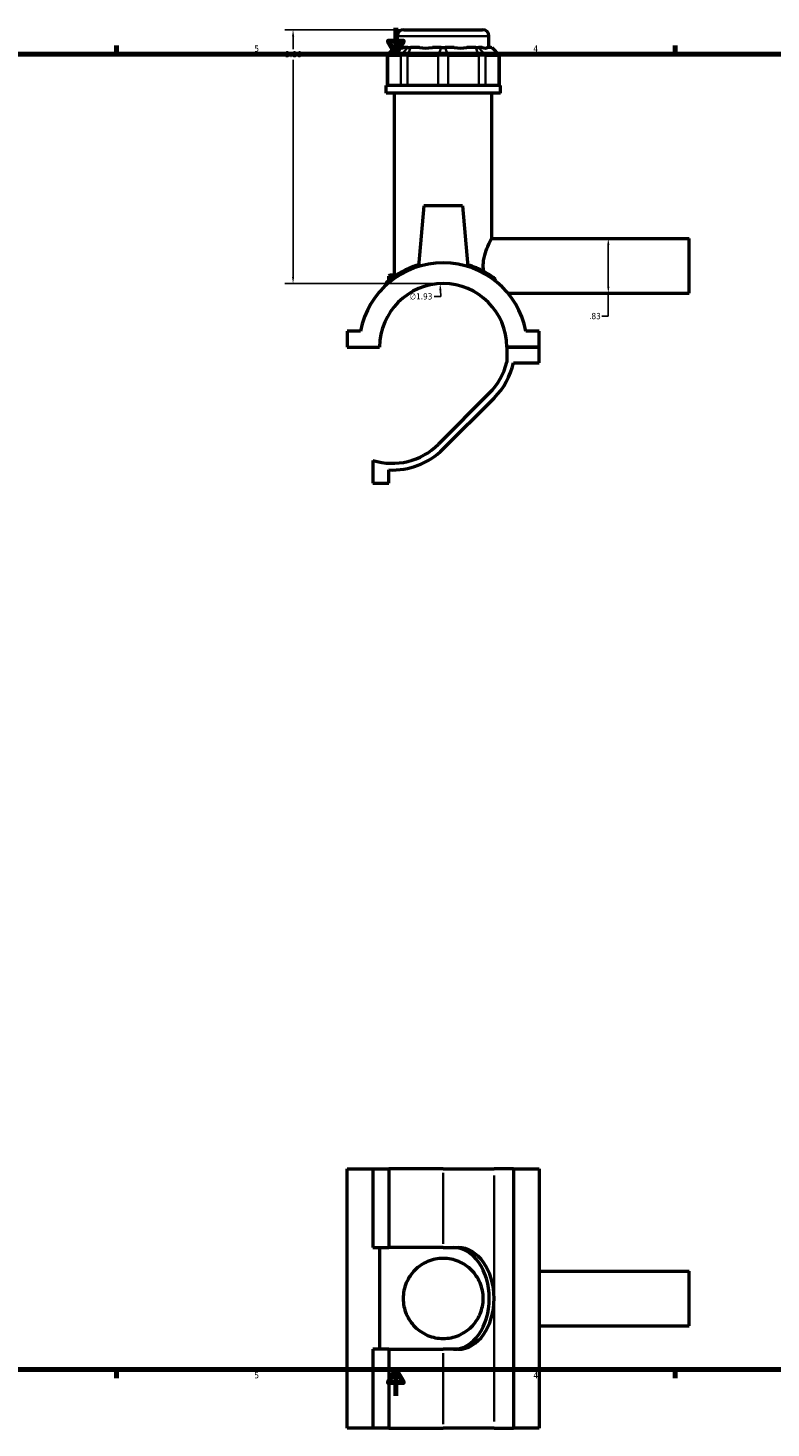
# Model space of a CAD drawing. Header units: inches. Extents: x 0.1 to 45.3, y 0.1 to 44.8.
# Tile 2 of 6: x 11.4 to 22.7, y 0.1 to 21.4. Entities that reach past the tile are written whole.
import ezdxf

# ---------------------------------------------------------------- set-up
doc = ezdxf.new("R2010")
doc.units = ezdxf.units.IN
doc.header["$MEASUREMENT"] = 0
for name, color, linetype, lineweight in [('Border (ANSI)', 7, 'Continuous', 70), ('Dimension (ANSI)', 7, 'Continuous', 25), ('Visible (ANSI)', 7, 'Continuous', 50), ('Visible Narrow (ANSI)', 7, 'Continuous', 35)]:
    doc.layers.add(name, color=color, linetype=linetype, lineweight=lineweight)
doc.styles.add('Note Text (ANSI)', font='tahoma.ttf')
doc.dimstyles.new('Default (ANSI)', dxfattribs={"dimtxt": 0.094488, "dimasz": 0.098425, "dimexe": 0.125, "dimexo": 0.0625, "dimgap": 0.031496, "dimtad": 0, "dimtih": 1, "dimtoh": 1, "dimrnd": 1e-08, "dimzin": 4, "dimdsep": 46, "dimtxsty": 'Note Text (ANSI)', "dimcen": 0.09, "dimdle": 0.393701, "dimclrd": 256, "dimclre": 256, "dimclrt": 5, "dimadec": 0, "dimazin": 1, "dimtfac": 1, "dimtofl": 0, "dimtmove": 0, "dimatfit": 3, "dimfxl": 1, "dimtolj": 1, "dimtzin": 4, "dimlwd": -1, "dimlwe": -1, "dimarcsym": 0})

# ---------------------------------------------------------------- blocks, each defined once
blk = doc.blocks.new('Borders Default Border')
at = {"layer": 'Border (ANSI)'}
for p, q in [((12.75, 21), (12.75, 21.134)), ((21.25, 21), (21.25, 21.134)), ((12.75, 1), (12.75, 0.866)), ((21.25, 1), (21.25, 0.866))]:
    blk.add_line(p, q, dxfattribs=at)
at = {"layer": 'Border (ANSI)', "flags": 128}
for points in [[(17, 21.4), (17, 21), (16.885, 21.2), (17.115, 21.2), (17, 21)], [(0.5, 1), (0.5, 21), (33.5, 21), (33.5, 1), (0.5, 1)], [(17, 0.6), (17, 1), (16.885, 0.8), (17.115, 0.8), (17, 1)]]:
    blk.add_lwpolyline(points, dxfattribs=at)
at = {"layer": 'Border (ANSI)', "color": 5, "true_color": 0x0000ff, "char_height": 0.0945, "attachment_point": 7, "style": 'Note Text (ANSI)'}
for s, insert in [('5', (14.847, 21.038)), ('4', (19.092, 21.04)), ('5', (14.847, 0.864)), ('4', (19.092, 0.866))]:
    blk.add_mtext(s, dxfattribs=dict(at, insert=insert))
blk = doc.blocks.new('*D6')
at = {"layer": 'Defpoints', "color": 0, "transparency": 16777216}
for p in [(17.673, 17.512), (17.767, 15.581)]:
    blk.add_point(p, dxfattribs=at)
at = {"layer": 'Dimension (ANSI)', "transparency": 16777216}
for p, q in [((17.584, 17.315), (17.682, 17.315)), ((17.682, 17.315), (17.678, 17.414))]:
    blk.add_line(p, q, dxfattribs=at)
blk.add_solid([(17.694, 17.415), (17.661, 17.413), (17.673, 17.512)], dxfattribs=at)
at = {"layer": 'Dimension (ANSI)', "color": 5, "transparency": 16777216, "insert": (17.21, 17.366), "char_height": 0.0945, "attachment_point": 1, "style": 'Note Text (ANSI)'}
blk.add_mtext('\\A1;∅1.93', dxfattribs=at)
blk = doc.blocks.new('*D7')
at = {"layer": 'Defpoints', "color": 0, "transparency": 16777216}
for p in [(20.021, 18.201), (20.123, 17.366), (20.232, 17.366)]:
    blk.add_point(p, dxfattribs=at)
at = {"layer": 'Dimension (ANSI)', "transparency": 16777216}
for p, q in [((20.232, 18.102), (20.232, 17.464)), ((20.232, 17.366), (20.232, 17.017)), ((20.232, 17.017), (20.134, 17.017))]:
    blk.add_line(p, q, dxfattribs=at)
for points in [[(20.216, 18.102), (20.248, 18.102), (20.232, 18.201)], [(20.216, 17.464), (20.248, 17.464), (20.232, 17.366)]]:
    blk.add_solid(points, dxfattribs=at)
at = {"layer": 'Dimension (ANSI)', "color": 5, "transparency": 16777216, "insert": (19.94, 17.067), "char_height": 0.0945, "attachment_point": 1, "style": 'Note Text (ANSI)'}
blk.add_mtext('\\A1;.83', dxfattribs=at)
blk = doc.blocks.new('*D8')
at = {"layer": 'Defpoints', "color": 0, "transparency": 16777216}
for p in [(15.436, 21.373), (17.121, 21.373), (17.72, 17.513)]:
    blk.add_point(p, dxfattribs=at)
at = {"layer": 'Dimension (ANSI)', "transparency": 16777216}
for p, q in [((17.058, 21.373), (15.311, 21.373)), ((15.436, 21.275), (15.436, 21.079)), ((15.436, 17.612), (15.436, 20.917)), ((17.657, 17.513), (15.311, 17.513))]:
    blk.add_line(p, q, dxfattribs=at)
for points in [[(15.42, 21.275), (15.453, 21.275), (15.436, 21.373)], [(15.42, 17.612), (15.453, 17.612), (15.436, 17.513)]]:
    blk.add_solid(points, dxfattribs=at)
at = {"layer": 'Dimension (ANSI)', "color": 5, "transparency": 16777216, "insert": (15.316, 21.048), "char_height": 0.0945, "attachment_point": 1, "style": 'Note Text (ANSI)'}
blk.add_mtext('\\A1;3.86', dxfattribs=at)

msp = doc.modelspace()

# ---------------------------------------------------------------- linework, layer by layer
at = {"layer": 'Visible (ANSI)'}
for p, q in [((17.1206, 21.3732), (18.3191, 21.3732)), ((16.9819, 21.103), (16.8659, 20.987)), ((16.9819, 21.103), (16.9878, 21.103)), ((17.0437, 21.103), (16.9878, 21.103)), ((17.024, 21.103), (17.024, 21.2766)), ((17.1813, 21.103), (17.1254, 21.103)), ((17.1813, 21.103), (17.2231, 21.103)), ((17.3582, 21.103), (17.2231, 21.103)), ((17.6903, 21.103), (17.5553, 21.103)), ((17.6903, 21.103), (17.7495, 21.103)), ((17.8845, 21.103), (17.7495, 21.103)), ((18.2166, 21.103), (18.0816, 21.103)), ((18.2166, 21.103), (18.2585, 21.103)), ((18.3144, 21.103), (18.2585, 21.103)), ((18.452, 21.103), (18.396, 21.103)), ((18.4158, 21.103), (18.4158, 21.2766)), ((18.452, 21.103), (18.4578, 21.103)), ((18.4578, 21.103), (18.5738, 20.987)), ((16.8806, 20.987), (16.8659, 20.987)), ((16.8659, 20.987), (16.8659, 20.524)), ((16.8806, 20.987), (17.0741, 20.987)), ((17.1787, 20.987), (17.0741, 20.987)), ((17.1787, 20.987), (17.6459, 20.987)), ((17.7938, 20.987), (17.6459, 20.987)), ((17.7938, 20.987), (18.261, 20.987)), ((18.3656, 20.987), (18.261, 20.987)), ((18.3656, 20.987), (18.5591, 20.987)), ((18.5738, 20.987), (18.5591, 20.987)), ((18.5738, 20.987), (18.5738, 20.524)), ((18.5898, 20.524), (16.85, 20.524)), ((16.85, 20.4082), (16.85, 20.524)), ((18.5898, 20.4082), (18.5898, 20.524)), ((18.5898, 20.4082), (16.85, 20.4082)), ((16.9805, 17.6458), (16.9805, 20.4082)), ((18.4593, 18.2005), (18.4593, 20.4082)), ((17.4246, 18.6943), (17.3439, 17.7719)), ((18.0151, 18.6943), (17.4246, 18.6943)), ((18.0151, 18.6943), (18.0958, 17.7719)), ((18.4593, 18.2005), (21.4599, 18.2005)), ((21.4599, 17.3659), (21.4599, 18.2005)), ((16.85, 17.5131), (16.85, 17.4879)), ((16.9128, 17.6458), (16.8935, 17.6265)), ((16.9839, 17.6265), (16.8935, 17.6265)), ((16.8935, 17.559), (16.8935, 17.6265)), ((16.9128, 17.6458), (17.0131, 17.6458)), ((18.7055, 17.3659), (21.4599, 17.3659)), ((16.4612, 16.7883), (16.2599, 16.7883)), ((16.2599, 16.7883), (16.2599, 16.5487)), ((19.1799, 16.7883), (18.9785, 16.7883)), ((19.1799, 16.5487), (19.1799, 16.7883)), ((16.2599, 16.5487), (16.7533, 16.5487)), ((18.6864, 16.5487), (19.1799, 16.5487)), ((19.1799, 16.5487), (18.6864, 16.5487)), ((18.6864, 16.5487), (18.6864, 16.3205)), ((19.1799, 16.309), (19.1799, 16.5487)), ((18.7888, 16.309), (19.1799, 16.309)), ((18.4218, 15.8448), (17.6475, 15.0705)), ((17.7199, 14.9981), (18.4942, 15.7724)), ((16.651, 14.8245), (16.651, 14.4781)), ((16.651, 14.4781), (16.8906, 14.4781)), ((16.8906, 14.4781), (16.8906, 14.6788)), ((16.2599, 4.0503), (16.651, 4.0503)), ((16.2599, 0.1103), (16.2599, 4.0503)), ((16.651, 4.0503), (16.651, 2.8535)), ((16.651, 4.0503), (16.8906, 4.0503)), ((16.8906, 4.0503), (16.8906, 2.8535)), ((17.7199, 4.0503), (16.8906, 4.0503)), ((17.7199, 4.0503), (18.4942, 4.0503)), ((18.7888, 4.0503), (18.4942, 4.0503)), ((18.7888, 4.0503), (18.7888, 0.1103)), ((18.7888, 4.0503), (19.1799, 4.0503)), ((19.1799, 4.0503), (19.1799, 0.1103)), ((16.651, 2.8535), (16.8906, 2.8535)), ((16.7533, 2.8535), (16.7533, 1.3071)), ((17.7199, 2.8535), (16.8906, 2.8535)), ((17.7199, 2.8535), (17.9474, 2.8535)), ((19.1799, 2.4976), (21.4599, 2.4976)), ((21.4599, 1.663), (21.4599, 2.4976)), ((19.1799, 1.663), (21.4599, 1.663)), ((16.8906, 1.3071), (16.651, 1.3071)), ((16.651, 1.3071), (16.651, 0.1103)), ((16.8906, 1.3071), (17.7199, 1.3071)), ((16.8906, 1.3071), (16.8906, 0.1103)), ((17.9474, 1.3071), (17.7199, 1.3071)), ((16.651, 0.1103), (16.2599, 0.1103)), ((16.8906, 0.1103), (16.651, 0.1103)), ((16.8906, 0.1103), (17.7199, 0.1103)), ((18.4942, 0.1103), (17.7199, 0.1103)), ((18.4942, 0.1103), (18.7888, 0.1103)), ((19.1799, 0.1103), (18.7888, 0.1103))]:
    msp.add_line(p, q, dxfattribs=at)
for centre, radius, start, end in [((17.1206, 21.2766), 0.0967, 90, 180), ((18.3191, 21.2766), 0.0967, 0, 90), ((17.7199, 16.5467), 1.2816, 10.86741, 169.13259), ((17.7199, 16.5467), 0.9665, 0.11669, 179.88331), ((16.8693, 17.5131), 0.0193, 131.35028, 180), ((17.7199, 16.5467), 0.9926, 315, 346.8295), ((17.7199, 16.5467), 1.095, 315, 347.4628), ((16.9456, 15.7724), 0.9926, 252.73491, 315), ((16.9456, 15.7724), 1.095, 267.12385, 315)]:
    msp.add_arc(centre, radius, start, end, dxfattribs=at)
for centre, major_axis, ratio, start_param, end_param in [((17.7199, 21.7907), (-0.6825, -0.6825), 0.1989124, 0.0424626, 0.3502365), ((17.7199, 21.7907), (0.5786, 0.5786), 0.6681786, 3.5767543, 3.8845282), ((17.7199, 21.7907), (0.5786, -0.5786), 0.6681786, 5.5402497, 5.8480237), ((17.7199, 21.7907), (0.6825, -0.6825), 0.1989124, 5.9329488, 6.2407227), ((17.875, 2.0803), (0, 0.7732), 0.7071068, 4.712389, 6.2831853), ((17.9474, 2.0803), (0, 0.7732), 0.7071068, 4.712389, 6.2831853), ((17.875, 2.0803), (0, -0.7732), 0.7071068, 0, 1.5707963), ((17.9474, 2.0803), (0, -0.7732), 0.7071068, 0, 1.5707963)]:
    msp.add_ellipse(centre, major_axis=major_axis, ratio=ratio, start_param=start_param, end_param=end_param, dxfattribs=at)
for points, knots in [([(18.336, 17.6991), (18.3359, 17.6999), (18.3358, 17.7006), (18.3321, 17.7286), (18.3302, 17.7562), (18.3302, 17.8102), (18.3321, 17.8378), (18.3393, 17.8923), (18.3447, 17.9191), (18.3643, 17.9958), (18.382, 18.0419), (18.4136, 18.1146), (18.43, 18.1466), (18.4529, 18.1896), (18.4593, 18.2005), (18.4593, 18.2005)], [-3.4927442, -3.4927442, -3.4927442, -3.4927442, -3.4868415, -3.4868415, -3.2812689, -3.2812689, -3.0756964, -3.0756964, -2.8701239, -2.8701239, -2.4589788, -2.4589788, -2.0498067, -2.0498067, -1.6406345, -1.6406345, -1.6406345, -1.6406345]), ([(17.3463, 17.7989), (17.2942, 17.7833), (17.2451, 17.7651), (17.1246, 17.7129), (17.0598, 17.6762), (16.9378, 17.5968), (16.8888, 17.5555), (16.8604, 17.5311), (16.8567, 17.5279), (16.8567, 17.5279)], [11.3683322, 11.3683322, 11.3683322, 11.3683322, 11.812538, 11.812538, 12.5520677, 12.5520677, 13.5210692, 13.5210692, 13.868401, 13.868401, 13.868401, 13.868401]), ([(18.4951, 17.5986), (18.4916, 17.6012), (18.488, 17.6039), (18.4454, 17.6346), (18.3964, 17.6666), (18.2691, 17.7351), (18.1864, 17.7712), (18.0935, 17.7989)], [7.9261386, 7.9261386, 7.9261386, 7.9261386, 7.9885268, 7.9885268, 8.6429487, 8.6429487, 9.4342603, 9.4342603, 9.4342603, 9.4342603]), ([(18.5107, 17.576), (18.5098, 17.5797), (18.5082, 17.5833), (18.504, 17.5901), (18.5013, 17.5933), (18.4973, 17.597), (18.4962, 17.5978), (18.4951, 17.5986)], [-0.077293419, -0.077293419, -0.077293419, -0.077293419, -0.044248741, -0.044248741, -0.010773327, -0.010773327, 0, 0, 0, 0]), ([(17.111, 2.0803), (17.111, 2.1201), (17.1149, 2.1606), (17.1309, 2.2402), (17.143, 2.2793), (17.19, 2.391), (17.2363, 2.4578), (17.3419, 2.5635), (17.4089, 2.6101), (17.521, 2.6573), (17.5603, 2.6694), (17.64, 2.6853), (17.6804, 2.6892), (17.7593, 2.6892), (17.7997, 2.6853), (17.8795, 2.6694), (17.9187, 2.6573), (18.0309, 2.6101), (18.0978, 2.5635), (18.2035, 2.4578), (18.2498, 2.391), (18.2968, 2.2793), (18.3088, 2.2402), (18.3248, 2.1606), (18.3288, 2.1201), (18.3288, 2.0406), (18.3248, 2), (18.3088, 1.9204), (18.2968, 1.8813), (18.2498, 1.7697), (18.2035, 1.7028), (18.0978, 1.5971), (18.0309, 1.5506), (17.9187, 1.5034), (17.8795, 1.4913), (17.7997, 1.4753), (17.7593, 1.4714), (17.6804, 1.4714), (17.64, 1.4753), (17.5603, 1.4913), (17.521, 1.5034), (17.4089, 1.5506), (17.3419, 1.5971), (17.2363, 1.7028), (17.19, 1.7697), (17.143, 1.8813), (17.1309, 1.9204), (17.1149, 2), (17.111, 2.0406), (17.111, 2.0803)], [0, 0, 0, 0, 0.3029848, 0.3029848, 0.6059696, 0.6059696, 1.2119392, 1.2119392, 1.812924, 1.812924, 2.1134165, 2.1134165, 2.4139089, 2.4139089, 2.7144013, 2.7144013, 3.0148937, 3.0148937, 3.6158785, 3.6158785, 4.2218481, 4.2218481, 4.5248329, 4.5248329, 4.8278178, 4.8278178, 5.1308026, 5.1308026, 5.4337874, 5.4337874, 6.039757, 6.039757, 6.6407418, 6.6407418, 6.9412342, 6.9412342, 7.2417266, 7.2417266, 7.542219, 7.542219, 7.8427115, 7.8427115, 8.4436963, 8.4436963, 9.0496659, 9.0496659, 9.3526507, 9.3526507, 9.6556355, 9.6556355, 9.6556355, 9.6556355])]:
    msp.add_open_spline(points, degree=3, knots=knots, dxfattribs=at)
msp.add_open_spline([(18.5181, 17.5494), (18.5156, 17.558), (18.5131, 17.5669), (18.5107, 17.576)], degree=3, dxfattribs=at)
at = {"layer": 'Visible Narrow (ANSI)'}
for p, q in [((16.9824, 21.0972), (16.886, 20.9928)), ((18.4072, 21.2766), (17.0325, 21.2766)), ((17.1759, 21.0972), (17.0795, 20.9928)), ((17.2209, 21.0972), (17.181, 20.9928)), ((17.6881, 21.0972), (17.6481, 20.9928)), ((17.7517, 21.0972), (17.7916, 20.9928)), ((18.2188, 21.0972), (18.2588, 20.9928)), ((18.2638, 21.0972), (18.3603, 20.9928)), ((18.4573, 21.0972), (18.5538, 20.9928)), ((16.8806, 20.5472), (16.8806, 20.9639)), ((17.0741, 20.9639), (17.0741, 20.5472)), ((17.1787, 20.5472), (17.1787, 20.9639)), ((17.6459, 20.9639), (17.6459, 20.5472)), ((17.7938, 20.5472), (17.7938, 20.9639)), ((18.261, 20.9639), (18.261, 20.5472)), ((18.3656, 20.5472), (18.3656, 20.9639)), ((18.5591, 20.9639), (18.5591, 20.5472)), ((17.7199, 3.9905), (17.7199, 2.9134)), ((18.4942, 3.9518), (18.4942, 2.1788)), ((18.4942, 1.9818), (18.4942, 0.2088)), ((17.7199, 1.2472), (17.7199, 0.1702))]:
    msp.add_line(p, q, dxfattribs=at)
for points, knots in [([(16.8501, 17.5134), (16.8501, 17.5134), (16.8539, 17.5165), (16.8825, 17.5406), (16.9318, 17.5813), (17.0548, 17.6595), (17.1201, 17.6956), (17.2419, 17.7473), (17.2917, 17.7653), (17.3448, 17.7807)], [-13.868401, -13.868401, -13.868401, -13.868401, -13.5210692, -13.5210692, -12.5520677, -12.5520677, -11.812538, -11.812538, -11.3648128, -11.3648128, -11.3648128, -11.3648128]), ([(18.0951, 17.7807), (18.0953, 17.7807), (18.0956, 17.7806), (18.1897, 17.7532), (18.2731, 17.7175), (18.4015, 17.65), (18.4509, 17.6185), (18.4973, 17.5858), (18.5042, 17.5808), (18.5107, 17.576)], [-9.4377798, -9.4377798, -9.4377798, -9.4377798, -9.4355045, -9.4355045, -8.6429487, -8.6429487, -7.9885268, -7.9885268, -7.867592, -7.867592, -7.867592, -7.867592])]:
    msp.add_open_spline(points, degree=3, knots=knots, dxfattribs=at)

# ---------------------------------------------------------------- block references
msp.add_blockref('Borders Default Border', (0, 0))

# ---------------------------------------------------------------- dimensions: what is measured, and where the dimension line sits
at = {"layer": 'Dimension (ANSI)'}
for base, p1, p2, angle, override, picture, middle in [((15.4364, 21.3732), (17.7199, 17.5132), (17.1206, 21.3732), 90, {"dimgap": 0.031496, "dimdec": 2, "dimtol": 0, "dimlim": 0, "dimtp": 0, "dimtm": 0, "dimtdec": 2, "dimatfit": 1}, '*D8', (15.4364, 20.9982)), ((20.232, 17.3659), (20.0212, 18.2005), (20.1235, 17.3659), 270, {"dimgap": 0.031496, "dimdec": 2, "dimse1": 1, "dimse2": 1, "dimtol": 0, "dimlim": 0, "dimtp": 0, "dimtm": 0, "dimtdec": 2, "dimatfit": 2}, '*D7', (20.0212, 17.0175))]:
    dim = msp.add_linear_dim(base=base, p1=p1, p2=p2, angle=angle, dimstyle='Default (ANSI)', override=override, dxfattribs=at)
    dim.commit()
    dim.dimension.update_dxf_attribs({"geometry": picture, "text_midpoint": middle, "dimtype": 160})
dim = msp.add_diameter_dim_2p(p1=(17.767, 15.5813), p2=(17.6727, 17.5121), dimstyle='Default (ANSI)', override={"dimgap": 0.031496, "dimdec": 2, "dimlfac": 1, "dimtol": 0, "dimlim": 0, "dimtp": 0, "dimtm": 0, "dimtdec": 2}, dxfattribs=at)
dim.commit()
dim.dimension.update_dxf_attribs({"geometry": '*D6', "text_midpoint": (17.3814, 17.3155), "dimtype": 163})

doc.saveas('drawing.dxf')
